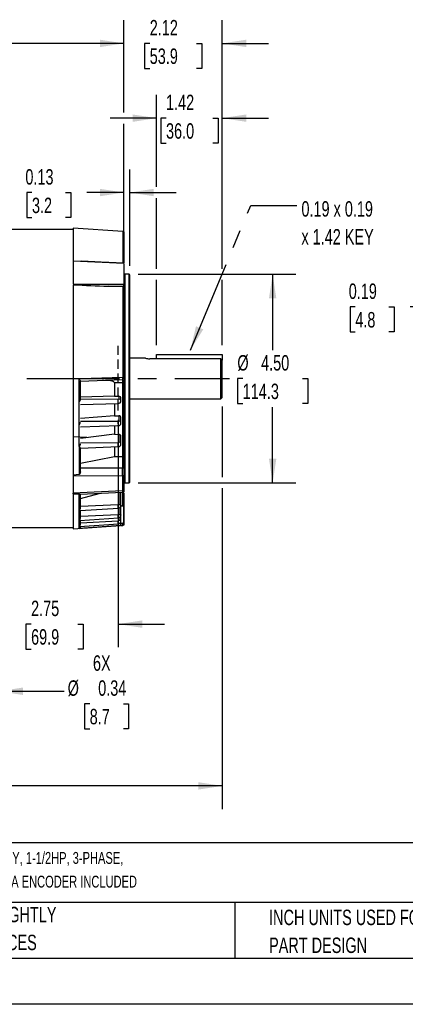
# Model space of a CAD drawing. Header units: inches. Extents: x 0 to 44, y 0 to 34.
# Tile 4 of 18: x 14.4 to 22.7, y 0 to 21.3. Entities that reach past the tile are written whole.
import ezdxf

# ---------------------------------------------------------------- set-up
doc = ezdxf.new("R2010")
doc.units = ezdxf.units.IN
doc.header["$LTSCALE"] = 4
doc.header["$MEASUREMENT"] = 0
doc.linetypes.add('CENTERX2', pattern=[0.8, 0.5, -0.1, 0.1, -0.1])
doc.linetypes.add('HIDDEN', pattern=[0.075, 0.05, -0.025])
doc.layers.add('CENTER', color=40, linetype='CENTERX2')
doc.layers.add('HIDDEN', color=102, linetype='HIDDEN')
doc.layers.add('DIMENSIONS', color=140, linetype='Continuous', lineweight=25)
doc.layers.add('TEXT', color=140, linetype='Continuous', lineweight=25)
doc.styles.add('SLDTEXTSTYLE0', font='TXT', dxfattribs={"width": 0.7})
doc.dimstyles.new('SLDDIMSTYLE1', dxfattribs={"dimtxt": 0.339844, "dimasz": 0.52, "dimexe": 0, "dimexo": 0.0625, "dimgap": 0.084961, "dimtad": 0, "dimtih": 1, "dimtoh": 1, "dimrnd": 1e-09, "dimzin": 12, "dimdsep": 46, "dimtxsty": 'SLDTEXTSTYLE0', "dimsah": 1, "dimcen": 0.09, "dimadec": 0, "dimazin": 3, "dimtfac": 1, "dimtofl": 0, "dimtmove": 0, "dimatfit": 3, "dimfxl": 0, "dimfrac": 2, "dimtolj": 1, "dimtzin": 12, "dimarcsym": 0})
doc.dimstyles.new('SLDDIMSTYLE11', dxfattribs={"dimtxt": 0.339844, "dimasz": 0.52, "dimexe": 0, "dimexo": 0.0625, "dimgap": 0.084961, "dimtad": 0, "dimtih": 1, "dimtoh": 1, "dimlfac": 0.5, "dimrnd": 1e-09, "dimdsep": 46, "dimtxsty": 'SLDTEXTSTYLE0', "dimsah": 1, "dimcen": 0.09, "dimadec": 0, "dimazin": 2, "dimtfac": 1, "dimtmove": 0, "dimatfit": 0, "dimfxl": 0, "dimfrac": 2, "dimtolj": 1, "dimtzin": 12, "dimarcsym": 0})
doc.dimstyles.new('SLDDIMSTYLE3', dxfattribs={"dimtxt": 0.339844, "dimasz": 0.52, "dimexe": 0, "dimexo": 0.0625, "dimgap": 0.084961, "dimtad": 0, "dimtih": 1, "dimtoh": 1, "dimrnd": 1e-09, "dimzin": 4, "dimdsep": 46, "dimtxsty": 'SLDTEXTSTYLE0', "dimsah": 1, "dimcen": 0.09, "dimadec": 0, "dimazin": 1, "dimtfac": 1, "dimtofl": 0, "dimtmove": 0, "dimatfit": 3, "dimfxl": 0, "dimfrac": 2, "dimtolj": 1, "dimtzin": 12, "dimarcsym": 0})
doc.dimstyles.new('SLDDIMSTYLE6', dxfattribs={"dimtxt": 0.339844, "dimasz": 0.52, "dimexe": 0, "dimexo": 0.0625, "dimgap": 0.084961, "dimtad": 0, "dimtih": 1, "dimtoh": 1, "dimrnd": 1e-09, "dimdsep": 46, "dimtxsty": 'SLDTEXTSTYLE0', "dimsah": 1, "dimcen": 0.09, "dimadec": 0, "dimazin": 2, "dimtfac": 1, "dimtmove": 0, "dimatfit": 0, "dimfxl": 0, "dimfrac": 2, "dimtolj": 1, "dimtzin": 12, "dimarcsym": 0})
doc.dimstyles.new('SLDDIMSTYLE8', dxfattribs={"dimtxt": 0.339844, "dimasz": 0.52, "dimexe": 0, "dimexo": 0.0625, "dimgap": 0.084961, "dimtad": 0, "dimtih": 1, "dimtoh": 1, "dimrnd": 1e-09, "dimzin": 12, "dimdsep": 46, "dimtxsty": 'SLDTEXTSTYLE0', "dimsah": 1, "dimcen": 0.09, "dimadec": 0, "dimazin": 3, "dimtfac": 1, "dimtmove": 0, "dimatfit": 0, "dimfxl": 0, "dimfrac": 2, "dimtolj": 1, "dimtzin": 12, "dimarcsym": 0})
doc.dimstyles.new('SLDDIMSTYLE9', dxfattribs={"dimtxt": 0.18, "dimasz": 0.52, "dimexe": 0, "dimexo": 0.0625, "dimgap": 0, "dimtad": 0, "dimtih": 1, "dimtoh": 1, "dimdec": 0, "dimrnd": 1e-09, "dimzin": 0, "dimdsep": 46, "dimtxsty": 'Standard', "dimsah": 1, "dimcen": 0.09, "dimadec": 0, "dimazin": 0, "dimtfac": 0.52, "dimtdec": 0, "dimtofl": 0, "dimtmove": 0, "dimatfit": 3, "dimfxl": 0, "dimfrac": 2, "dimtolj": 1, "dimtzin": 0, "dimarcsym": 0})

# ---------------------------------------------------------------- blocks, each defined once
blk = doc.blocks.new('SW_NOTE_0')
at = {"layer": 'TEXT', "color": 0, "linetype": 'CENTERX2', "lineweight": 18, "char_height": 0.256, "attachment_point": 1, "style": 'SLDTEXTSTYLE0'}
for s, insert in [('U.S. MOTORS ACCU-TORQ PREMIUM EFFICIENCY AC INDUCTION MOTOR, HIGH-PERFORMANCE INVERTER DUTY, 1-1/2HP, 3-PHASE,', (0, 0.33)), ('230/460 VAC, 1800RPM, TENV, NEMA 145TC FRAME, ROLLED STEEL, C-FACE/RIGID BASE MOUNT, AVTRON HS35A ENCODER INCLUDED', (0, -0.182))]:
    blk.add_mtext(s, dxfattribs=dict(at, insert=insert))
blk = doc.blocks.new('SW_NOTE_0_3')
at = {"layer": 'TEXT', "color": 0, "linetype": 'CENTERX2', "lineweight": 18, "char_height": 0.33333, "attachment_point": 1, "style": 'SLDTEXTSTYLE0'}
for s, insert in [('PART DIMENSIONS MAY DIFFER SLIGHTLY', (0, 0.43)), ("DUE TO MANUFACTURER'S VARIANCES", (0, -0.172))]:
    blk.add_mtext(s, dxfattribs=dict(at, insert=insert))
blk = doc.blocks.new('SW_NOTE_0_6')
at = {"layer": 'TEXT', "color": 0, "linetype": 'CENTERX2', "lineweight": 18, "char_height": 0.33333, "attachment_point": 1, "style": 'SLDTEXTSTYLE0'}
for s, insert in [('INCH UNITS USED FOR', (0, 0.43)), ('PART DESIGN', (0, -0.172))]:
    blk.add_mtext(s, dxfattribs=dict(at, insert=insert))
blk = doc.blocks.new('_D_17')
at = {"layer": 'DIMENSIONS'}
for p, q in [((23.668, 14.757), (23.668, 15.558)), ((24.043, 14.757), (24.043, 15.558)), ((21.599, 15.058), (21.485, 15.058)), ((21.485, 15.058), (21.485, 14.518)), ((22.326, 15.058), (22.44, 15.058)), ((22.44, 15.058), (22.44, 14.518)), ((23.668, 15.058), (22.786, 15.058)), ((24.043, 15.058), (25.043, 15.058)), ((21.485, 14.518), (21.599, 14.518)), ((22.44, 14.518), (22.326, 14.518))]:
    blk.add_line(p, q, dxfattribs=at)
for points in [[(23.668, 15.058), (23.148, 15.138), (23.148, 14.978)], [(24.043, 15.058), (24.563, 14.978), (24.563, 15.138)]]:
    blk.add_solid(points, dxfattribs=at)
at = {"layer": 'DIMENSIONS', "char_height": 0.3333, "attachment_point": 1, "style": 'SLDTEXTSTYLE0'}
for s, insert in [('0.19', (21.457, 15.563)), ('4.8', (21.599, 14.947))]:
    blk.add_mtext(s, dxfattribs=dict(at, insert=insert))
blk = doc.blocks.new('_D_19')
at = {"layer": 'DIMENSIONS'}
for p, q in [((13.556, 9.841), (13.556, 9.011)), ((13.9, 9.841), (13.9, 6.259)), ((13.556, 8.771), (13.556, 8.329)), ((13.556, 8.089), (13.556, 7.601)), ((13.556, 7.361), (13.556, 6.259)), ((13.556, 6.759), (12.556, 6.759)), ((13.9, 6.759), (15.312, 6.759)), ((15.864, 6.489), (15.75, 6.489)), ((15.75, 6.489), (15.75, 5.949)), ((16.591, 6.489), (16.705, 6.489)), ((16.705, 6.489), (16.705, 5.949)), ((15.75, 5.949), (15.864, 5.949)), ((16.705, 5.949), (16.591, 5.949))]:
    blk.add_line(p, q, dxfattribs=at)
for points in [[(13.556, 6.759), (13.036, 6.839), (13.036, 6.679)], [(13.9, 6.759), (14.42, 6.679), (14.42, 6.839)]]:
    blk.add_solid(points, dxfattribs=at)
at = {"layer": 'DIMENSIONS', "char_height": 0.3333, "attachment_point": 1, "style": 'SLDTEXTSTYLE0'}
for s, insert in [('6X', (15.934, 7.535)), ('%%c', (15.388, 6.995)), ('0.34', (16.047, 6.995)), ('8.7', (15.864, 6.379))]:
    blk.add_mtext(s, dxfattribs=dict(at, insert=insert))
blk = doc.blocks.new('_D_20')
at = {"layer": 'DIMENSIONS'}
for p, q in [((16.478, 12.62), (16.478, 7.709)), ((13.728, 8.841), (13.728, 7.709)), ((13.728, 8.209), (12.728, 8.209)), ((14.598, 8.209), (14.484, 8.209)), ((14.484, 8.209), (14.484, 7.669)), ((15.608, 8.209), (15.722, 8.209)), ((15.722, 8.209), (15.722, 7.669)), ((16.478, 8.209), (17.478, 8.209)), ((14.484, 7.669), (14.598, 7.669)), ((15.722, 7.669), (15.608, 7.669))]:
    blk.add_line(p, q, dxfattribs=at)
for points in [[(13.728, 8.209), (13.208, 8.289), (13.208, 8.129)], [(16.478, 8.209), (16.998, 8.129), (16.998, 8.289)]]:
    blk.add_solid(points, dxfattribs=at)
at = {"layer": 'DIMENSIONS', "char_height": 0.3333, "attachment_point": 1, "style": 'SLDTEXTSTYLE0'}
for s, insert in [('2.75', (14.598, 8.715)), ('69.9', (14.598, 8.099))]:
    blk.add_mtext(s, dxfattribs=dict(at, insert=insert))
blk = doc.blocks.new('_D_24')
at = {"layer": 'DIMENSIONS'}
for p, q in [((16.912, 15.761), (20.314, 15.761)), ((19.814, 15.761), (19.814, 14.127)), ((19.168, 13.511), (19.053, 13.511)), ((19.053, 13.511), (19.053, 12.971)), ((20.46, 13.511), (20.574, 13.511)), ((20.574, 13.511), (20.574, 12.971)), ((19.053, 12.971), (19.168, 12.971)), ((20.574, 12.971), (20.46, 12.971)), ((19.814, 11.261), (19.814, 12.895)), ((16.912, 11.261), (20.314, 11.261))]:
    blk.add_line(p, q, dxfattribs=at)
for points in [[(19.814, 15.761), (19.734, 15.241), (19.894, 15.241)], [(19.814, 11.261), (19.894, 11.781), (19.734, 11.781)]]:
    blk.add_solid(points, dxfattribs=at)
at = {"layer": 'DIMENSIONS', "char_height": 0.3333, "attachment_point": 1, "style": 'SLDTEXTSTYLE0'}
for s, insert in [('%%c', (19.052, 14.017)), ('4.50', (19.565, 14.017)), ('114.3', (19.168, 13.401))]:
    blk.add_mtext(s, dxfattribs=dict(at, insert=insert))
blk = doc.blocks.new('_D_25')
at = {"layer": 'DIMENSIONS'}
for p, q in [((18.726, 12.904), (18.726, 11.381)), ((2.069, 11.27), (2.069, 4.216)), ((18.726, 11.141), (18.726, 4.216)), ((2.069, 4.716), (9.291, 4.716)), ((9.751, 4.716), (9.637, 4.716)), ((9.637, 4.716), (9.637, 4.176)), ((11.044, 4.716), (11.158, 4.716)), ((11.158, 4.716), (11.158, 4.176)), ((18.726, 4.716), (11.504, 4.716)), ((9.637, 4.176), (9.751, 4.176)), ((11.158, 4.176), (11.044, 4.176))]:
    blk.add_line(p, q, dxfattribs=at)
for points in [[(2.069, 4.716), (2.589, 4.636), (2.589, 4.796)], [(18.726, 4.716), (18.206, 4.796), (18.206, 4.636)]]:
    blk.add_solid(points, dxfattribs=at)
at = {"layer": 'DIMENSIONS', "char_height": 0.3333, "attachment_point": 1, "style": 'SLDTEXTSTYLE0'}
for s, insert in [('16.66', (9.751, 5.222)), ('423.1', (9.751, 4.605))]:
    blk.add_mtext(s, dxfattribs=dict(at, insert=insert))
blk = doc.blocks.new('_D_29')
at = {"layer": 'DIMENSIONS'}
for p, q in [((6.259, 16.947), (6.259, 21.247)), ((16.603, 19.253), (16.603, 21.247)), ((6.259, 20.747), (10.325, 20.747)), ((10.785, 20.747), (10.671, 20.747)), ((10.671, 20.747), (10.671, 20.207)), ((12.078, 20.747), (12.192, 20.747)), ((12.192, 20.747), (12.192, 20.207)), ((16.603, 20.747), (12.538, 20.747)), ((10.671, 20.207), (10.785, 20.207)), ((12.192, 20.207), (12.078, 20.207)), ((16.603, 16.876), (16.603, 19.013))]:
    blk.add_line(p, q, dxfattribs=at)
for points in [[(6.259, 20.747), (6.779, 20.667), (6.779, 20.827)], [(16.603, 20.747), (16.083, 20.827), (16.083, 20.667)]]:
    blk.add_solid(points, dxfattribs=at)
at = {"layer": 'DIMENSIONS', "char_height": 0.3333, "attachment_point": 1, "style": 'SLDTEXTSTYLE0'}
for s, insert in [('10.34', (10.785, 21.253)), ('262.7', (10.785, 20.637))]:
    blk.add_mtext(s, dxfattribs=dict(at, insert=insert))
blk = doc.blocks.new('_D_30')
at = {"layer": 'DIMENSIONS'}
for p, q in [((16.603, 19.253), (16.603, 21.247)), ((18.726, 15.881), (18.726, 21.247)), ((16.603, 20.747), (15.603, 20.747)), ((17.16, 20.747), (17.046, 20.747)), ((17.046, 20.747), (17.046, 20.207)), ((18.17, 20.747), (18.284, 20.747)), ((18.284, 20.747), (18.284, 20.207)), ((18.726, 20.747), (19.726, 20.747)), ((17.046, 20.207), (17.16, 20.207)), ((18.284, 20.207), (18.17, 20.207)), ((16.603, 16.876), (16.603, 19.013)), ((18.726, 14.232), (18.726, 15.641))]:
    blk.add_line(p, q, dxfattribs=at)
for points in [[(16.603, 20.747), (16.083, 20.827), (16.083, 20.667)], [(18.726, 20.747), (19.246, 20.667), (19.246, 20.827)]]:
    blk.add_solid(points, dxfattribs=at)
at = {"layer": 'DIMENSIONS', "char_height": 0.3333, "attachment_point": 1, "style": 'SLDTEXTSTYLE0'}
for s, insert in [('2.12', (17.16, 21.253)), ('53.9', (17.16, 20.637))]:
    blk.add_mtext(s, dxfattribs=dict(at, insert=insert))
blk = doc.blocks.new('_D_31')
at = {"layer": 'DIMENSIONS'}
for p, q in [((16.603, 16.2), (16.603, 18.027)), ((16.728, 15.945), (16.728, 18.027)), ((14.617, 17.527), (14.503, 17.527)), ((14.503, 17.527), (14.503, 16.986)), ((15.344, 17.527), (15.458, 17.527)), ((15.458, 17.527), (15.458, 16.986)), ((16.603, 17.527), (15.804, 17.527)), ((16.728, 17.527), (17.728, 17.527)), ((14.503, 16.986), (14.617, 16.986)), ((15.458, 16.986), (15.344, 16.986))]:
    blk.add_line(p, q, dxfattribs=at)
for points in [[(16.603, 17.527), (16.083, 17.607), (16.083, 17.447)], [(16.728, 17.527), (17.248, 17.447), (17.248, 17.607)]]:
    blk.add_solid(points, dxfattribs=at)
at = {"layer": 'DIMENSIONS', "char_height": 0.3333, "attachment_point": 1, "style": 'SLDTEXTSTYLE0'}
for s, insert in [('0.13', (14.475, 18.032)), ('3.2', (14.617, 17.416))]:
    blk.add_mtext(s, dxfattribs=dict(at, insert=insert))
blk = doc.blocks.new('_D_32')
at = {"layer": 'DIMENSIONS'}
for p, q in [((17.309, 17.647), (17.309, 19.633)), ((18.726, 15.881), (18.726, 19.633)), ((17.309, 19.133), (16.309, 19.133)), ((17.512, 19.133), (17.398, 19.133)), ((17.398, 19.133), (17.398, 18.593)), ((18.522, 19.133), (18.636, 19.133)), ((18.636, 19.133), (18.636, 18.593)), ((18.726, 19.133), (19.726, 19.133)), ((17.398, 18.593), (17.512, 18.593)), ((18.636, 18.593), (18.522, 18.593)), ((17.309, 15.881), (17.309, 17.407)), ((17.309, 14.232), (17.309, 15.641)), ((18.726, 14.232), (18.726, 15.641))]:
    blk.add_line(p, q, dxfattribs=at)
for points in [[(17.309, 19.133), (16.789, 19.213), (16.789, 19.053)], [(18.726, 19.133), (19.246, 19.053), (19.246, 19.213)]]:
    blk.add_solid(points, dxfattribs=at)
at = {"layer": 'DIMENSIONS', "char_height": 0.3333, "attachment_point": 1, "style": 'SLDTEXTSTYLE0'}
for s, insert in [('1.42', (17.512, 19.639)), ('36.0', (17.512, 19.023))]:
    blk.add_mtext(s, dxfattribs=dict(at, insert=insert))
blk = doc.blocks.new('SW_NOTE_0_8')
at = {"layer": 'TEXT', "color": 0, "linetype": 'CENTERX2', "lineweight": 18, "attachment_point": 1, "style": 'SLDTEXTSTYLE0'}
for s, insert, char_height in [('0.19 x 0.19', (0.096, 0.093), 0.33333), ('x 1.42 KEY', (0.096, -0.509), 0.3333)]:
    blk.add_mtext(s, dxfattribs=dict(at, insert=insert, char_height=char_height))

msp = doc.modelspace()

# ---------------------------------------------------------------- linework, layer by layer
for p, q in [((15.509419, 16.730978), (7.509419, 16.730978)), ((16.576744, 16.684076), (15.509419, 16.758711)), ((15.509419, 16.758711), (15.509419, 16.04876)), ((16.576744, 16.684076), (16.576744, 16.001282)), ((16.603419, 16.675921), (16.603419, 16.008739)), ((15.7134, 16.041178), (15.509419, 16.04876)), ((15.509419, 16.04876), (15.509419, 16.044283)), ((16.603419, 15.992703), (15.509419, 16.044283)), ((15.509419, 16.044283), (15.509419, 15.553786)), ((16.603419, 15.992703), (16.603419, 15.548273)), ((16.712419, 15.761178), (16.619419, 15.761178)), ((16.619419, 15.761178), (16.619419, 11.261178)), ((16.728419, 15.745178), (16.712419, 15.761178)), ((16.712419, 11.261178), (16.712419, 15.761178)), ((16.728419, 13.511178), (16.728419, 15.745178)), ((15.509419, 15.545354), (16.603419, 15.548273)), ((15.509419, 15.537788), (15.509419, 11.42399)), ((16.603419, 15.506708), (16.603419, 15.548273)), ((16.265338, 15.505914), (16.603419, 15.506708)), ((16.576744, 15.49896), (16.265338, 15.505914)), ((16.576744, 15.49896), (16.576744, 13.543555)), ((16.603419, 15.493889), (16.603419, 15.506708)), ((16.603419, 15.493889), (16.603419, 13.543471)), ((17.308546, 14.032158), (18.725869, 14.032158)), ((17.308546, 13.93846), (17.308546, 14.032158)), ((18.725869, 14.032158), (18.725869, 13.907688)), ((17.067007, 13.948678), (16.728419, 13.948678)), ((18.695869, 13.93846), (17.159869, 13.93846)), ((18.695869, 13.073678), (18.695869, 13.93846)), ((18.725869, 13.907688), (18.695869, 13.93846)), ((18.725869, 13.103678), (18.725869, 13.907688)), ((15.635581, 13.510036), (15.667639, 13.511178)), ((15.635581, 13.004532), (15.635581, 13.510036)), ((16.574583, 13.480961), (15.664419, 13.449178)), ((15.664419, 13.061742), (15.664419, 13.458446)), ((15.667639, 13.511178), (16.576744, 13.543555)), ((16.151226, 13.465438), (16.149302, 13.474679)), ((16.572419, 13.420884), (16.400419, 13.41501)), ((16.400419, 13.41501), (16.400419, 13.130095)), ((16.572419, 13.420884), (16.572419, 11.824589)), ((16.576906, 13.53859), (16.576744, 13.543555)), ((16.603419, 13.543471), (16.603419, 13.48923)), ((16.603419, 13.48923), (16.603419, 13.421155)), ((16.603419, 13.421155), (16.603419, 11.823873)), ((16.728419, 11.277178), (16.728419, 13.511178)), ((15.635581, 13.004532), (15.642333, 13.014439)), ((15.635581, 12.510361), (15.635581, 13.004532)), ((16.400419, 13.130095), (15.664419, 13.106936)), ((15.664419, 13.076368), (16.479209, 13.069006)), ((15.664419, 12.952136), (16.482191, 12.97312)), ((16.400419, 13.130095), (16.492199, 13.128508)), ((16.400419, 12.971021), (16.400419, 12.708742)), ((16.492199, 13.128508), (16.492201, 13.070922)), ((16.539419, 13.023463), (16.539419, 13.080985)), ((16.728419, 13.073678), (18.695869, 13.073678)), ((18.695869, 13.073678), (18.725869, 13.103678)), ((16.400419, 12.708742), (15.664419, 12.650149)), ((15.664419, 12.589765), (16.479209, 12.589445)), ((16.400419, 12.708742), (16.492199, 12.70721)), ((16.492199, 12.70721), (16.492201, 12.593457)), ((16.539419, 12.547758), (16.539419, 12.661384)), ((15.635581, 12.510361), (15.648662, 12.530036)), ((15.635581, 12.040833), (15.635581, 12.510361)), ((15.664419, 12.467816), (16.482483, 12.495356)), ((16.400419, 12.492593), (16.400419, 12.307148)), ((15.509419, 12.256882), (15.805047, 12.246559)), ((16.400419, 12.307148), (15.664419, 12.214563)), ((15.664419, 12.12585), (16.479209, 12.13258)), ((16.400419, 12.307148), (16.492199, 12.305708)), ((16.492199, 12.305708), (16.492201, 12.138588)), ((16.539419, 12.095775), (16.539419, 12.262709)), ((15.635581, 12.040833), (15.635581, 11.441811)), ((15.664419, 12.007645), (16.482697, 12.041416)), ((15.664419, 11.500373), (15.664419, 12.007881)), ((16.400419, 12.03802), (16.400419, 11.829375)), ((15.664419, 11.686373), (16.400419, 11.829375)), ((16.572419, 11.824589), (16.574583, 11.824556)), ((16.574583, 11.824556), (16.574583, 11.576744)), ((16.603419, 11.823873), (16.603419, 11.570907)), ((16.574583, 11.576744), (15.664419, 11.57838)), ((16.603419, 11.570904), (16.603419, 11.411956)), ((15.635581, 11.441811), (15.509419, 11.42399)), ((15.509419, 11.42399), (15.509419, 11.40953)), ((16.574583, 11.406543), (15.509419, 11.40953)), ((15.509419, 11.40953), (15.509419, 11.033765)), ((16.574583, 11.406543), (16.574583, 11.085336)), ((16.603419, 11.411952), (16.603419, 11.091606)), ((16.712419, 11.261178), (16.728419, 11.277178)), ((16.574583, 11.085336), (15.509419, 11.033765)), ((15.663419, 11.011421), (16.57539, 11.054802)), ((16.603419, 11.091609), (16.603419, 11.063131)), ((16.619419, 11.261178), (16.712419, 11.261178)), ((15.509419, 11.033765), (15.509419, 11.023182)), ((15.509419, 11.024417), (15.509419, 11.033765)), ((15.509419, 11.023182), (15.635581, 11.019798)), ((15.509419, 11.023182), (15.509419, 10.263644)), ((15.635581, 10.664943), (15.635581, 11.019798)), ((15.664419, 10.923265), (16.069543, 11.03074)), ((15.664419, 10.717757), (15.664419, 11.011904)), ((16.4922, 11.050845), (16.492201, 10.794224)), ((16.539419, 10.771296), (16.539419, 11.053091)), ((16.572419, 11.049558), (16.572419, 10.761573)), ((16.603419, 11.043445), (16.603419, 10.769839)), ((15.635581, 10.448916), (15.635581, 10.664943)), ((15.654992, 10.658551), (16.482752, 10.711168)), ((16.479209, 10.78231), (15.664419, 10.751539)), ((15.664419, 10.495787), (15.664419, 10.65915)), ((16.492201, 10.712913), (16.492201, 10.578985)), ((16.539419, 10.563341), (16.539419, 10.771296)), ((16.539419, 10.761583), (16.572419, 10.761573)), ((16.572419, 10.761573), (16.590204, 10.764174)), ((16.603419, 10.769839), (16.590204, 10.764174)), ((16.590204, 10.764174), (16.590204, 10.400744)), ((16.603419, 10.769839), (16.603419, 10.400748)), ((15.635581, 10.316883), (15.635581, 10.448916)), ((15.648973, 10.446386), (16.482537, 10.502291)), ((16.479209, 10.566125), (15.664419, 10.530347)), ((15.664419, 10.356553), (15.664419, 10.447422)), ((16.479209, 10.430718), (15.664419, 10.390915)), ((16.492201, 10.504117), (16.492201, 10.444173)), ((16.539419, 10.436242), (16.539419, 10.563341)), ((13.853419, 10.291378), (15.509419, 10.291378)), ((15.509419, 10.263644), (16.532002, 10.33515)), ((16.539462, 10.335673), (15.635581, 10.272518)), ((15.642554, 10.31707), (15.635581, 10.316883)), ((15.635581, 10.272518), (15.635581, 10.316883)), ((15.642593, 10.316506), (16.482235, 10.374615)), ((15.664419, 10.303956), (15.664419, 10.318016)), ((16.537086, 10.380869), (16.494089, 10.37785)), ((16.57439, 10.383785), (16.537086, 10.380869)), ((16.576745, 10.338895), (16.539419, 10.336285)), ((16.546292, 10.336765), (16.576745, 10.338895)), ((16.603419, 10.400748), (16.590204, 10.400744)), ((16.603419, 10.400748), (16.603419, 10.347054)), ((16.603419, 10.34705), (16.603419, 10.34705))]:
    msp.add_line(p, q)
at = {"color": 7, "linetype": 'Continuous'}
msp.add_line((44.000389, 0.000421), (0.000389, 0.000421), dxfattribs=at)
at = {"flags": 128}
for points in [[(16.603426, 15.999734), (16.109302, 16.022968), (15.693986, 16.042446)], [(16.576744, 15.49896), (16.596853, 15.496049), (16.603419, 15.493889)], [(16.15341, 13.466254), (16.150957, 13.472862), (16.150419, 13.478614)], [(16.400419, 13.41501), (16.399172, 13.421809), (16.395005, 13.428977), (16.384573, 13.438298), (16.3476, 13.454358), (16.277819, 13.466818), (16.206701, 13.468115)], [(16.603419, 13.421155), (16.588466, 13.420952), (16.572419, 13.420884)], [(16.603419, 13.543471), (16.591668, 13.543548), (16.576744, 13.543555)], [(16.479613, 12.973275), (16.47976, 12.97314), (16.480277, 12.974877), (16.480745, 12.97877), (16.481143, 12.984638), (16.481451, 12.992209), (16.481655, 13.001131), (16.481747, 13.01099), (16.481722, 13.02133)], [(16.479209, 12.589445), (16.484164, 12.589727), (16.488373, 12.590585), (16.491203, 12.591891), (16.492201, 12.593457)], [(16.479209, 12.13258), (16.484164, 12.133038), (16.488373, 12.134336), (16.491203, 12.136279), (16.492201, 12.138588)], [(15.654309, 12.069878), (15.646174, 12.055948), (15.635581, 12.040833)], [(15.65431, 12.069878), (15.662506, 12.089796), (15.664419, 12.102256)], [(16.480364, 12.041519), (16.480453, 12.041359), (16.480971, 12.04341), (16.481375, 12.04845), (16.481639, 12.056151), (16.481747, 12.066016), (16.481692, 12.077406), (16.481476, 12.089584)], [(16.603419, 11.823873), (16.588272, 11.824387), (16.574583, 11.824556)], [(15.664419, 11.500372), (15.661097, 11.478184), (15.652115, 11.456917), (15.647218, 11.449756), (15.640834, 11.443774), (15.637307, 11.442149), (15.635581, 11.441811)], [(16.60342, 11.570907), (16.589509, 11.575077), (16.574583, 11.576744)], [(16.60342, 11.411953), (16.589509, 11.408088), (16.574583, 11.406543)], [(16.574403, 11.054762), (16.589421, 11.057107), (16.603419, 11.063037)], [(16.603419, 11.091606), (16.589509, 11.087134), (16.574583, 11.085336)], [(16.574583, 11.08534), (16.575177, 11.061526), (16.575356, 11.055522)], [(16.481403, 10.711802), (16.481547, 10.711352), (16.481739, 10.716942), (16.481545, 10.728975), (16.480997, 10.745621), (16.480177, 10.764348), (16.479209, 10.78231)], [(16.492201, 10.794224), (16.510333, 10.792365), (16.525639, 10.787368), (16.535841, 10.779978), (16.539403, 10.771334)], [(16.481658, 10.37548), (16.481739, 10.375241), (16.481545, 10.381905), (16.480997, 10.394786), (16.480177, 10.411926), (16.479209, 10.430718)], [(16.492201, 10.578985), (16.510333, 10.577717), (16.525639, 10.574307), (16.535841, 10.569265), (16.539407, 10.563362)], [(16.60342, 10.347051), (16.59201, 10.34192), (16.576745, 10.338895)]]:
    msp.add_lwpolyline(points, dxfattribs=at)
for centre, radius, start, end in [((16.572419, 16.622227), 0.062, 60, 86), ((16.619419, 15.777178), 0.016, 180, 270), ((16.519677, 30.517332), 15.013573, 266.1416733, 269.0293283), ((17.161196, 14.388027), 0.449569, 257.9064342, 269.8309288), ((15.500758, 13.400817), 0.173511, 19.3985088, 39.010379), ((29.615669, 12.981193), 13.050659, 177.8053509, 178.0692784), ((16.375692, 13.517841), 0.202281, 349.4951193, 5.8875414), ((16.572419, 13.542923), 0.062, 272.0000007, 300), ((15.565165, 13.079291), 0.100793, 319.9557478, 349.9731504), ((16.482624, 13.090858), 0.022116, 261.1169197, 295.6606633), ((16.157231, 13.028131), 0.324562, 358.7992367, 7.2350379), ((16.478952, 13.034111), 0.060832, 270.630744, 352.8891305), ((16.492891, 13.082608), 0.045906, 357.9455606, 90.8633907), ((16.492084, 13.023983), 0.04694, 1.9575141, 89.856431), ((15.586446, 12.577578), 0.078301, 322.6146233, 354.7525503), ((16.046152, 12.543599), 0.435477, 359.9926318, 6.0431329), ((16.48032, 12.554575), 0.059297, 269.4878509, 354.9865153), ((16.221344, 12.528392), 0.260725, 352.7679584, 3.3314697), ((16.493837, 12.6623), 0.04494, 358.8053325, 92.0879973), ((16.492696, 12.546861), 0.046598, 2.0182102, 90.607913), ((15.909688, 12.080988), 0.571853, 0.8612971, 5.1762652), ((16.495344, 12.262398), 0.043424, 0.3829878, 94.152996), ((16.493993, 12.093173), 0.045451, 3.6740756, 92.258635), ((15.820908, 12.173952), 0.228181, 215.6892277, 226.700422), ((16.480724, 12.100075), 0.058763, 269.3038343, 356.9451788), ((12.103088, 11.491643), 4.472304, 358.9097387, 1.0902643), ((16.619419, 11.245178), 0.016, 90, 180), ((15.705763, 11.218713), 0.210933, 250.5659821, 258.6964399), ((15.59352, 10.722189), 0.071037, 306.3063029, 356.4221065), ((15.654237, 10.690017), 0.031253, 233.3500521, 271.3591483), ((16.479335, 10.795214), 0.012905, 269.441797, 355.5976169), ((16.478067, 10.772334), 0.061347, 272.6816998, 359.7191839), ((15.609911, 10.497017), 0.054522, 298.0881671, 358.7025648), ((15.644756, 10.470248), 0.023221, 246.7275088, 280.2895671), ((16.478922, 10.579407), 0.013286, 271.2358591, 358.178996), ((15.481901, 10.497127), 0.999691, 0.3201253, 3.9576506), ((16.478637, 10.444271), 0.013565, 272.4167822, 359.5850783), ((16.477705, 10.563811), 0.061708, 273.1302448, 0.2230539), ((16.477442, 10.436405), 0.061974, 273.4399996, 0.4907342), ((16.503528, 10.36704), 0.07796, 62.6000574, 98.3536876), ((15.622498, 10.356711), 0.041921, 288.1854006, 359.783811), ((15.63303, 10.303802), 0.031387, 274.662359, 0.2957913), ((15.89891, 10.325123), 0.640606, 0.9983522, 4.9922319), ((16.573173, 10.400773), 0.017032, 274.0999483, 359.900373), ((15.921181, 10.32702), 0.655672, 1.037759, 4.9666819)]:
    msp.add_arc(centre, radius, start, end)
msp.add_ellipse((26.403014, 13.511178), major_axis=(78.749682, -1.945729), ratio=0.024677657, start_param=4.585637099, end_param=4.587838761)
at = {"layer": 'CENTER'}
msp.add_line((1.705361, 13.511178), (18.880869, 13.511178), dxfattribs=at)
at = {"layer": 'HIDDEN'}
msp.add_line((16.478419, 12.82042), (16.478419, 14.245581), dxfattribs=at)
at = {"layer": 'TEXT'}
for p, q in [((43, 3.484426), (1, 3.484426)), ((43, 2.2), (1, 2.2)), ((18.999445, 2.2), (18.999445, 1)), ((1, 1), (43, 1))]:
    msp.add_line(p, q, dxfattribs=at)

# ---------------------------------------------------------------- block references
at = {"layer": 'TEXT', "linetype": 'CENTERX2', "lineweight": 18}
for name, p in [('SW_NOTE_0_8', (20.339746, 17.247202)), ('SW_NOTE_0', (1.131653, 2.959102)), ('SW_NOTE_0_3', (8.680202, 1.674877)), ('SW_NOTE_0_6', (19.73696, 1.613619))]:
    msp.add_blockref(name, p, dxfattribs=at)

# ---------------------------------------------------------------- dimensions: what is measured, and where the dimension line sits
at = {"layer": 'DIMENSIONS'}
for base, p1, p2, dimstyle, picture, middle in [((16.603419, 20.747067), (6.259419, 16.747073), (16.603419, 16.675921), 'SLDDIMSTYLE1', '_D_29', (11.431419, 20.747067)), ((18.725869, 19.132939), (17.308546, 14.032158), (18.725869, 14.032158), 'SLDDIMSTYLE8', '_D_32', (18.017208, 19.132939)), ((16.6034190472, 17.5265570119), (16.7284190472, 15.7451776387), (16.6034190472, 15.9997413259), 'SLDDIMSTYLE6', '_D_31', (14.980364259, 17.5265570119)), ((23.667979, 15.057682), (24.04294, 14.556612), (23.667979, 14.556612), 'SLDDIMSTYLE11', '_D_17', (21.962274, 15.057682)), ((13.728419, 8.209315), (16.478419, 12.82042), (13.728419, 9.041178), 'SLDDIMSTYLE8', '_D_20', (15.103419, 8.209315))]:
    dim = msp.add_linear_dim(base=base, p1=p1, p2=p2, dimstyle=dimstyle, dxfattribs=at)
    dim.commit()
    dim.dimension.update_dxf_attribs({"geometry": picture, "text_midpoint": middle, "dimtype": 160})
for base, p1, p2, angle, dimstyle, picture, middle in [((18.725869, 20.747067), (16.603419, 16.675921), (18.725869, 14.032158), 0, 'SLDDIMSTYLE8', '_D_30', (17.664644, 20.747067)), ((18.725869, 4.715744), (2.069419, 11.470302), (18.725869, 13.103678), 359.9999996, 'SLDDIMSTYLE1', '_D_25', (10.397644, 4.715744))]:
    dim = msp.add_linear_dim(base=base, p1=p1, p2=p2, angle=angle, dimstyle=dimstyle, dxfattribs=at)
    dim.commit()
    dim.dimension.update_dxf_attribs({"geometry": picture, "text_midpoint": middle, "dimtype": 160})
dim = msp.add_linear_dim(base=(19.813874, 15.761178), p1=(16.712419, 11.261178), p2=(16.712419, 15.761178), angle=90, text='%%c<>', dimstyle='SLDDIMSTYLE3', dxfattribs=at)
dim.commit()
dim.dimension.update_dxf_attribs({"geometry": '_D_24', "text_midpoint": (19.813874, 13.511178), "dimtype": 160})
dim = msp.add_linear_dim(base=(13.556419, 6.759436), p1=(13.900419, 10.041178), p2=(13.556419, 10.041178), text='6X\\P%%c <>', dimstyle='SLDDIMSTYLE6', dxfattribs=at)
dim.commit()
dim.dimension.update_dxf_attribs({"geometry": '_D_19', "text_midpoint": (16.227249, 6.759436), "dimtype": 160})

# ---------------------------------------------------------------- leaders
at = {"layer": 'TEXT', "linetype": 'CENTERX2', "lineweight": 18}
msp.add_leader([(18.037505, 14.126599), (19.339746, 17.247202), (20.339746, 17.247202)], dimstyle='SLDDIMSTYLE9', dxfattribs=at)

doc.saveas('drawing.dxf')
